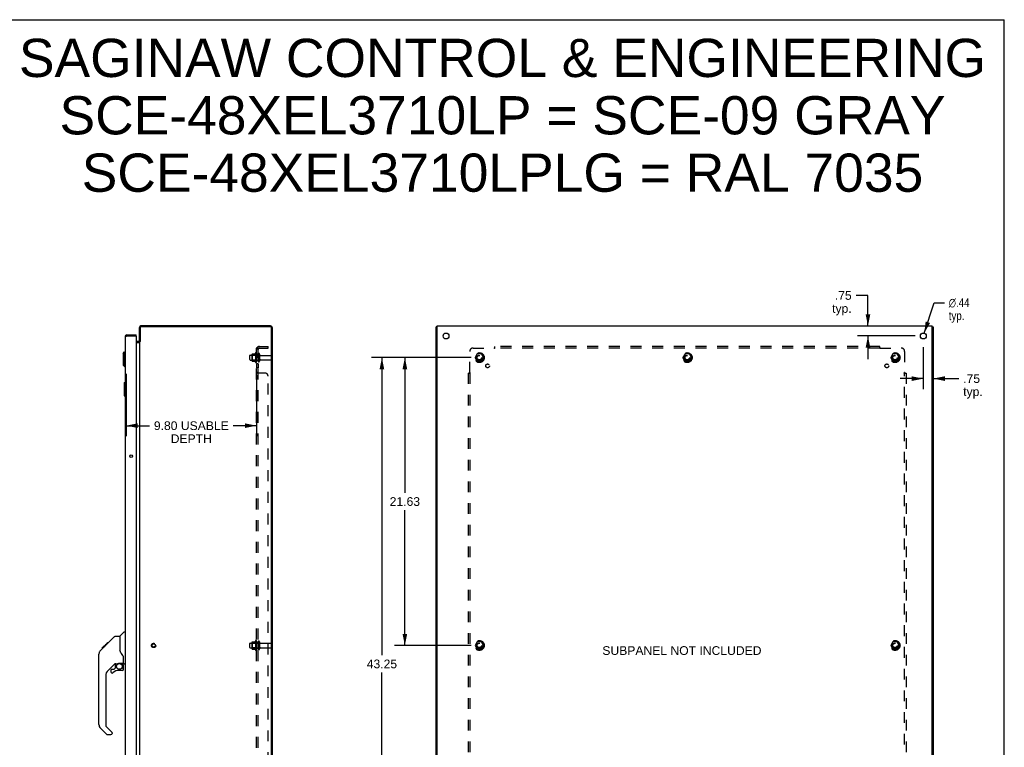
# Model space of a CAD drawing. Header units: inches. Extents: x 0 to 148, y 0 to 96.
# Tile 10 of 10: x 74 to 148, y 41 to 96. Entities that reach past the tile are written whole.
import ezdxf

# ---------------------------------------------------------------- set-up
doc = ezdxf.new("R2010")
doc.units = ezdxf.units.IN
doc.header["$LTSCALE"] = 8.141105
doc.header["$MEASUREMENT"] = 0
doc.linetypes.add('HIDDEN', pattern=[0.2, 0.1, -0.1])
doc.layers.get('0').update_dxf_attribs({"linetype": 'CONTINUOUS'})
for name, color, linetype in [('02___PRT_ALL_AXES', 7, 'CONTINUOUS'), ('BENT-SUB-8STUDS', 7, 'CONTINUOUS'), ('DEFAULT_2', 8, 'HIDDEN'), ('DIMENSIONS', 7, 'CONTINUOUS')]:
    doc.layers.add(name, color=color, linetype=linetype)
doc.styles.get("Standard").update_dxf_attribs({"font": 'arial.ttf'})
doc.styles.add('TEXTSTYLE_1', font='gdt', dxfattribs={"width": 0.8})
doc.dimstyles.new('DIMSTYLE_1', dxfattribs={"dimtxt": 0.65303, "dimasz": 0.870706, "dimexe": 0.09, "dimexo": 0.07, "dimgap": 0.0375, "dimtad": 0, "dimtih": 1, "dimtoh": 1, "dimzin": 4, "dimdsep": 46, "dimtxsty": 'Standard', "dimblk": '_FILLED', "dimblk1": '_FILLED', "dimblk2": '_FILLED', "dimcen": 0.09, "dimazin": 1, "dimtfac": 1, "dimtofl": 0, "dimtmove": 0, "dimatfit": 3, "dimldrblk": '_FILLED', "dimfxl": 0, "dimtolj": 1, "dimtzin": 4, "dimarcsym": 0})
doc.dimstyles.new('DIMSTYLE_2', dxfattribs={"dimtxt": 0.65303, "dimasz": 0.870706, "dimexe": 0.09, "dimexo": 0.07, "dimgap": 0.09, "dimtad": 0, "dimtih": 1, "dimtoh": 1, "dimzin": 4, "dimdsep": 46, "dimtxsty": 'Standard', "dimblk": '_FILLED', "dimblk1": '_FILLED', "dimblk2": '_FILLED', "dimcen": 0.09, "dimazin": 1, "dimtfac": 1, "dimtofl": 0, "dimtmove": 0, "dimatfit": 1, "dimldrblk": '_FILLED', "dimfxl": 0, "dimtolj": 1, "dimtzin": 4, "dimarcsym": 0})

# ---------------------------------------------------------------- blocks, each defined once
blk = doc.blocks.new('_FILLED')
at = {"color": 0, "linetype": 'ByBlock'}
blk.add_solid([(0, 0), (-1, 0.2), (-1, -0.2)], dxfattribs=at)
blk = doc.blocks.new('*D6')
at = {"layer": 'DIMENSIONS', "color": 2, "linetype": 'Continuous'}
for p, q in [((82.009, 69.179), (82.009, 64.494)), ((91.807, 69.07), (91.807, 64.494)), ((82.009, 65.278), (83.772, 65.278)), ((91.807, 65.278), (90.045, 65.278))]:
    blk.add_line(p, q, dxfattribs=at)
at = {"layer": 'DIMENSIONS', "color": 2, "linetype": 'Continuous', "xscale": 0.8707063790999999, "yscale": 0.8707063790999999, "zscale": 0.8707063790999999, "rotation": 180}
blk.add_blockref('_FILLED', (82.009, 65.278), dxfattribs=at)
at = {"layer": 'DIMENSIONS', "color": 2, "linetype": 'Continuous', "xscale": 0.8707063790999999, "yscale": 0.8707063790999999, "zscale": 0.8707063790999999}
blk.add_blockref('_FILLED', (91.807, 65.278), dxfattribs=at)
at = {"layer": 'DIMENSIONS', "color": 2, "linetype": 'Continuous', "insert": (86.908, 65.604), "char_height": 0.65303, "width": 5.61994, "attachment_point": 2, "line_spacing_factor": 0.9}
blk.add_mtext('9.80 USABLE\\PDEPTH', dxfattribs=at)
blk = doc.blocks.new('*D14')
at = {"layer": 'DIMENSIONS', "color": 2, "linetype": 'Continuous'}
for p, q in [((137.773, 75.061), (136.874, 75.061)), ((137.773, 72.767), (137.773, 75.061)), ((141.323, 72.017), (136.989, 72.017)), ((137.773, 72.017), (137.773, 70.276))]:
    blk.add_line(p, q, dxfattribs=at)
at = {"layer": 'DIMENSIONS', "color": 2, "linetype": 'Continuous', "xscale": 0.8707063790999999, "yscale": 0.8707063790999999, "zscale": 0.8707063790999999}
for p, rotation in [((137.773, 72.767), 270), ((137.773, 72.017), 90)]:
    blk.add_blockref('_FILLED', p, dxfattribs=dict(at, rotation=rotation))
at = {"layer": 'DIMENSIONS', "color": 2, "linetype": 'Continuous', "insert": (136.548, 75.388), "char_height": 0.653, "width": 1.46871, "attachment_point": 3, "line_spacing_factor": 0.9}
blk.add_mtext('.75\\Ptyp.', dxfattribs=at)
blk = doc.blocks.new('*D15')
at = {"layer": 'DIMENSIONS', "color": 2, "linetype": 'Continuous'}
for p, q in [((142.001, 72.225), (142.758, 74.517)), ((142.758, 74.517), (143.52, 74.517))]:
    blk.add_line(p, q, dxfattribs=at)
at = {"layer": 'DIMENSIONS', "color": 2, "linetype": 'Continuous', "xscale": 0.8707063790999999, "yscale": 0.8707063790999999, "zscale": 0.8707063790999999, "rotation": 251.7348794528}
blk.add_blockref('_FILLED', (142.001, 72.225), dxfattribs=at)
at = {"layer": 'DIMENSIONS', "color": 2, "linetype": 'Continuous', "insert": (143.846, 74.843), "char_height": 0.65303, "width": 2.13792, "attachment_point": 1, "line_spacing_factor": 0.9, "style": 'TEXTSTYLE_1'}
blk.add_mtext('{\\fgdt;n}\\fArial;.44\\Ptyp.', dxfattribs=at)
blk = doc.blocks.new('*D16')
at = {"layer": 'BENT-SUB-8STUDS', "color": 2, "linetype": 'Continuous'}
for p, q in [((107.948, 70.392), (100.454, 70.392)), ((101.237, 70.392), (101.237, 48.033)), ((101.237, 27.142), (101.237, 46.727)), ((107.948, 27.142), (100.454, 27.142))]:
    blk.add_line(p, q, dxfattribs=at)
at = {"layer": 'BENT-SUB-8STUDS', "color": 2, "linetype": 'Continuous', "xscale": 0.8707063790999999, "yscale": 0.8707063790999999, "zscale": 0.8707063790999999}
for p, rotation in [((101.237, 70.392), 90), ((101.237, 27.142), 270)]:
    blk.add_blockref('_FILLED', p, dxfattribs=dict(at, rotation=rotation))
at = {"layer": 'BENT-SUB-8STUDS', "color": 2, "linetype": 'Continuous', "insert": (101.237, 47.707), "char_height": 0.653, "width": 2.28196, "attachment_point": 2, "line_spacing_factor": 0.9}
blk.add_mtext('43.25', dxfattribs=at)
blk = doc.blocks.new('*D17')
at = {"layer": 'BENT-SUB-8STUDS', "color": 2, "linetype": 'Continuous'}
for p, q in [((107.948, 70.392), (102.178, 70.392)), ((102.962, 70.392), (102.962, 60.233)), ((102.962, 48.767), (102.962, 58.927)), ((107.948, 48.767), (102.178, 48.767))]:
    blk.add_line(p, q, dxfattribs=at)
at = {"layer": 'BENT-SUB-8STUDS', "color": 2, "linetype": 'Continuous', "xscale": 0.8707063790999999, "yscale": 0.8707063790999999, "zscale": 0.8707063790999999}
for p, rotation in [((102.962, 70.392), 90), ((102.962, 48.767), 270)]:
    blk.add_blockref('_FILLED', p, dxfattribs=dict(at, rotation=rotation))
at = {"layer": 'BENT-SUB-8STUDS', "color": 2, "linetype": 'Continuous', "insert": (102.962, 59.906), "char_height": 0.653, "width": 2.28196, "attachment_point": 2, "line_spacing_factor": 0.9}
blk.add_mtext('21.63', dxfattribs=at)
blk = doc.blocks.new('*D20')
at = {"layer": 'DIMENSIONS', "color": 2, "linetype": 'Continuous'}
for p, q in [((141.933, 71.189), (141.933, 68.031)), ((141.933, 68.815), (140.192, 68.815)), ((142.683, 68.815), (144.603, 68.815))]:
    blk.add_line(p, q, dxfattribs=at)
at = {"layer": 'DIMENSIONS', "color": 2, "linetype": 'Continuous', "xscale": 0.8707063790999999, "yscale": 0.8707063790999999, "zscale": 0.8707063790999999}
blk.add_blockref('_FILLED', (141.933, 68.815), dxfattribs=at)
at = {"layer": 'DIMENSIONS', "color": 2, "linetype": 'Continuous', "xscale": 0.8707063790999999, "yscale": 0.8707063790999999, "zscale": 0.8707063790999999, "rotation": 180}
blk.add_blockref('_FILLED', (142.683, 68.815), dxfattribs=at)
at = {"layer": 'DIMENSIONS', "color": 2, "linetype": 'Continuous', "insert": (144.93, 69.141), "char_height": 0.653, "width": 1.46871, "attachment_point": 1, "line_spacing_factor": 0.9}
blk.add_mtext('.75\\Ptyp.', dxfattribs=at)

msp = doc.modelspace()

# ---------------------------------------------------------------- linework, layer by layer
at = {"color": 7, "linetype": 'Continuous'}
for p, q in [((0, 95.778), (148.02, 95.778)), ((148.02, 0), (148.02, 95.778)), ((105.383, 72.704), (105.308, 72.704)), ((142.608, 72.704), (142.683, 72.704)), ((82.051, 72.092), (82.051, 72.017)), ((82.759, 72.017), (82.744, 72.017)), ((82.759, 72.017), (82.759, 72.092)), ((82.965, 71.517), (82.759, 71.517)), ((83.07, 71.592), (83.007, 71.592)), ((83.056, 71.575), (83.03, 71.592)), ((81.777, 70.697), (81.895, 70.815)), ((81.777, 70.697), (81.777, 69.831)), ((81.895, 70.815), (81.895, 69.713)), ((81.895, 70.815), (81.934, 70.815)), ((81.777, 69.831), (81.895, 69.713)), ((81.895, 69.713), (81.934, 69.713)), ((81.874, 68.502), (81.874, 67.532)), ((81.889, 68.517), (81.934, 68.517)), ((81.921, 68.417), (81.921, 67.617)), ((81.889, 67.517), (81.934, 67.517)), ((81.546, 49.462), (81.844, 49.76)), ((81.934, 49.771), (81.872, 49.771)), ((80.191, 48.567), (80.6, 48.977)), ((80.499, 48.809), (81.124, 49.433)), ((80.517, 48.893), (80.584, 48.893)), ((80.6, 48.977), (80.602, 48.979)), ((80.667, 48.977), (80.6, 48.977)), ((80.601, 48.977), (80.668, 48.977)), ((80.602, 48.979), (80.669, 48.979)), ((81.179, 49.456), (81.54, 49.456)), ((81.54, 49.456), (81.54, 48.352)), ((79.966, 42.828), (79.966, 48.112)), ((80.081, 48.39), (80.061, 48.369)), ((80.081, 48.39), (80.359, 48.668)), ((80.187, 48.563), (80.19, 48.566)), ((80.187, 48.563), (80.253, 48.563)), ((80.19, 48.566), (80.257, 48.566)), ((80.191, 48.567), (80.258, 48.567)), ((80.339, 48.648), (80.272, 48.648)), ((80.358, 48.735), (80.425, 48.735)), ((80.359, 48.668), (80.492, 48.802)), ((80.507, 48.817), (80.441, 48.817)), ((80.499, 48.809), (80.464, 48.773)), ((81.56, 48.359), (81.54, 48.414)), ((81.59, 48.292), (81.56, 48.359)), ((81.152, 47.395), (80.65, 46.893)), ((81.186, 47.385), (81.186, 47.058)), ((81.228, 47.389), (81.316, 47.389)), ((81.494, 47.431), (81.501, 47.431)), ((81.501, 47.431), (81.796, 47.431)), ((81.679, 47.431), (81.758, 47.351)), ((81.816, 47.429), (81.816, 47.836)), ((81.855, 47.389), (81.934, 47.389)), ((80.871, 46.895), (80.871, 46.776)), ((80.95, 46.974), (81.102, 46.974)), ((81.111, 46.978), (81.183, 47.05)), ((81.737, 46.895), (81.501, 46.895)), ((81.751, 47.344), (81.744, 47.337)), ((81.796, 47.212), (81.816, 47.212)), ((81.816, 46.974), (81.816, 47.212)), ((80.477, 46.476), (80.477, 42.743)), ((80.533, 42.098), (80.081, 42.55)), ((80.5, 42.687), (80.936, 42.251)), ((80.95, 42.218), (80.95, 42.153)), ((80.589, 42.075), (80.871, 42.075))]:
    msp.add_line(p, q, dxfattribs=at)
at = {"color": 3, "linetype": 'Continuous'}
for p, q in [((83.007, 71.592), (83.007, 72.65)), ((83.07, 72.624), (83.07, 71.591)), ((92.871, 72.767), (83.124, 72.767)), ((92.864, 72.704), (83.15, 72.704)), ((92.944, 24.91), (92.944, 72.624)), ((93.007, 24.903), (93.007, 72.631)), ((105.308, 24.83), (105.308, 72.704)), ((105.383, 24.767), (105.383, 72.767)), ((105.383, 72.767), (142.608, 72.767)), ((142.608, 24.767), (142.608, 72.767)), ((142.683, 72.704), (142.683, 24.83)), ((81.934, 71.975), (81.934, 25.559)), ((81.989, 72.002), (81.994, 72.004)), ((81.994, 72.004), (82, 72.005)), ((82, 72.005), (82.006, 72.007)), ((82.006, 72.007), (82.012, 72.008)), ((82.012, 72.008), (82.019, 72.01)), ((82.019, 72.01), (82.028, 72.012)), ((82.028, 72.012), (82.051, 72.017)), ((82.051, 72.092), (82.759, 72.092)), ((82.051, 72.017), (82.744, 72.017)), ((82.759, 72.002), (82.759, 25.532)), ((82.965, 71.592), (82.759, 71.592)), ((82.759, 71.515), (83, 71.515)), ((83.007, 71.565), (83.007, 25.969)), ((83.007, 71.565), (83.045, 71.565)), ((83.045, 71.565), (83.046, 71.566)), ((83.057, 71.577), (83.063, 71.584)), ((83.063, 71.584), (83.065, 71.586)), ((83.065, 71.586), (83.067, 71.587)), ((83.067, 71.587), (83.068, 71.589))]:
    msp.add_line(p, q, dxfattribs=at)
for points in [[(81.934, 71.975), (81.934, 71.976), (81.934, 71.977), (81.934, 71.978), (81.935, 71.978), (81.935, 71.979), (81.936, 71.98), (81.936, 71.981), (81.937, 71.981), (81.938, 71.982), (81.939, 71.983), (81.94, 71.984), (81.941, 71.984), (81.942, 71.985), (81.943, 71.986), (81.944, 71.987), (81.946, 71.987), (81.947, 71.988), (81.949, 71.989), (81.95, 71.99), (81.952, 71.99), (81.954, 71.991), (81.956, 71.992), (81.958, 71.993), (81.96, 71.993), (81.962, 71.994), (81.964, 71.995), (81.966, 71.996), (81.968, 71.996), (81.971, 71.997), (81.973, 71.998), (81.976, 71.999), (81.978, 71.999), (81.981, 72), (81.983, 72.001), (81.986, 72.002), (81.989, 72.002)], [(83, 71.612), (83, 71.611), (83, 71.61), (83, 71.609), (83, 71.609), (83, 71.607), (83.001, 71.606), (83.002, 71.605), (83.002, 71.604), (83.004, 71.601)], [(83, 71.522), (83.001, 71.523), (83.001, 71.524), (83.001, 71.524), (83.002, 71.525), (83.002, 71.526), (83.002, 71.527), (83.003, 71.527), (83.003, 71.528), (83.004, 71.53)], [(83, 71.515), (83, 71.516), (83, 71.516), (83, 71.517), (83, 71.517), (83, 71.518), (83, 71.518), (83, 71.519), (83, 71.52), (83, 71.52), (83, 71.521), (83, 71.521), (83, 71.522), (83, 71.522)], [(83.004, 71.601), (83.005, 71.599), (83.006, 71.598), (83.006, 71.596), (83.007, 71.595), (83.007, 71.594), (83.007, 71.592)], [(83.004, 71.53), (83.004, 71.53), (83.005, 71.531), (83.005, 71.532), (83.006, 71.533), (83.006, 71.534), (83.006, 71.534), (83.007, 71.535), (83.007, 71.536), (83.007, 71.536), (83.007, 71.537), (83.007, 71.538), (83.007, 71.538), (83.007, 71.538)], [(83.046, 71.566), (83.047, 71.567), (83.047, 71.568), (83.048, 71.568), (83.049, 71.569), (83.05, 71.57), (83.05, 71.57), (83.051, 71.571), (83.052, 71.572), (83.053, 71.573), (83.053, 71.573), (83.054, 71.574), (83.055, 71.575), (83.056, 71.575), (83.057, 71.577)], [(83.068, 71.589), (83.07, 71.59), (83.07, 71.591)]]:
    msp.add_lwpolyline(points, dxfattribs=at)
at = {"color": 7, "linetype": 'Continuous'}
for points in [[(81.919, 68.454), (81.92, 68.448), (81.92, 68.442), (81.92, 68.436), (81.921, 68.43), (81.921, 68.424), (81.921, 68.417)], [(81.921, 67.617), (81.921, 67.611), (81.921, 67.605), (81.92, 67.599), (81.92, 67.593), (81.92, 67.587), (81.919, 67.581)], [(81.124, 49.433), (81.131, 49.44), (81.14, 49.446), (81.149, 49.45), (81.159, 49.454), (81.169, 49.456), (81.179, 49.456)], [(80.081, 48.39), (80.062, 48.369), (80.036, 48.336), (80.014, 48.301), (79.996, 48.263), (79.982, 48.224), (79.972, 48.183), (79.967, 48.142), (79.966, 48.112)], [(80.42, 48.729), (80.365, 48.674), (80.359, 48.668)], [(80.464, 48.773), (80.442, 48.751), (80.42, 48.729)], [(81.763, 48.006), (81.714, 48.077), (81.665, 48.153), (81.624, 48.224), (81.59, 48.292)], [(81.316, 47.389), (81.324, 47.39), (81.333, 47.392), (81.343, 47.395), (81.354, 47.399), (81.368, 47.404), (81.383, 47.409), (81.399, 47.415), (81.417, 47.42), (81.436, 47.424), (81.455, 47.427), (81.475, 47.43), (81.494, 47.431)], [(81.816, 47.836), (81.815, 47.859), (81.81, 47.894), (81.801, 47.928), (81.789, 47.96), (81.774, 47.989), (81.763, 48.006)], [(81.796, 47.212), (81.795, 47.226), (81.794, 47.24), (81.791, 47.253), (81.787, 47.267), (81.782, 47.28), (81.777, 47.292), (81.77, 47.304), (81.762, 47.316), (81.754, 47.327), (81.744, 47.337)], [(81.758, 47.351), (81.758, 47.351), (81.758, 47.35), (81.757, 47.35), (81.756, 47.349), (81.754, 47.347), (81.751, 47.344)]]:
    msp.add_lwpolyline(points, dxfattribs=at)
msp.add_circle((81.501, 47.191), 0.217, dxfattribs=at)
at = {"color": 3, "linetype": 'Continuous'}
for centre, radius, start, end in [((83.124, 72.65), 0.117, 90, 180), ((83.15, 72.624), 0.08, 90, 180), ((92.864, 72.624), 0.08, 0, 90), ((92.871, 72.631), 0.136, 0, 90), ((82.051, 71.975), 0.117, 90, 180), ((82.744, 72.002), 0.015, 0, 90), ((82.965, 71.634), 0.042, 270, 360)]:
    msp.add_arc(centre, radius, start, end, dxfattribs=at)
at = {"color": 7, "linetype": 'Continuous'}
for centre, radius, start, end in [((82.051, 71.975), 0.042, 90, 115.8435), ((82.965, 71.634), 0.117, 270, 287.69805), ((81.889, 68.502), 0.015, 90, 180), ((81.919, 68.502), 0.015, 0, 90), ((81.889, 67.532), 0.015, 180, 270), ((81.919, 67.532), 0.015, 270, 360), ((81.872, 49.732), 0.0394, 90, 135), ((81.56, 49.448), 0.0197, 135, 180), ((81.228, 47.193), 0.197, 90, 127.44051), ((81.796, 47.451), 0.0197, 270, 360), ((81.855, 47.429), 0.0394, 180, 270), ((81.068, 46.476), 0.591, 135, 180), ((80.95, 46.895), 0.0787, 90, 180), ((80.95, 46.776), 0.0787, 180, 309.5212), ((81.501, 46.108), 0.787, 90, 129.5212), ((81.102, 46.986), 0.0118, 270, 315), ((81.174, 47.058), 0.0118, 315, 360), ((81.737, 46.974), 0.0787, 270, 360), ((81.619, 47.212), 0.197, 0, 45), ((80.359, 42.828), 0.394, 180, 225), ((80.556, 42.743), 0.0787, 180, 225), ((80.903, 42.218), 0.0472, 0, 45), ((80.589, 42.153), 0.0787, 225, 270), ((80.871, 42.153), 0.0787, 270, 360)]:
    msp.add_arc(centre, radius, start, end, dxfattribs=at)
at = {"layer": '02___PRT_ALL_AXES', "color": 8, "linetype": 'HIDDEN'}
for p, q in [((91.337, 70.575), (91.932, 70.575)), ((91.737, 70.748), (91.737, 70.037)), ((91.807, 70.642), (91.807, 70.727)), ((91.807, 70.642), (91.807, 70.142)), ((91.932, 70.642), (91.807, 70.642)), ((91.932, 70.642), (91.932, 70.142)), ((92.101, 70.558), (92.902, 70.558)), ((91.337, 70.209), (91.932, 70.209)), ((91.807, 70.058), (91.807, 70.142)), ((91.932, 70.142), (91.807, 70.142)), ((91.807, 69.914), (91.807, 69.633)), ((91.932, 69.914), (91.807, 69.914)), ((91.932, 69.633), (91.807, 69.633)), ((91.932, 69.914), (91.932, 69.633)), ((92.101, 70.226), (92.902, 70.226)), ((91.337, 48.95), (91.932, 48.95)), ((91.737, 49.123), (91.737, 48.412)), ((91.807, 49.017), (91.807, 49.102)), ((91.932, 49.017), (91.807, 49.017)), ((91.807, 49.017), (91.807, 48.517)), ((91.932, 49.017), (91.932, 48.517)), ((92.101, 48.933), (92.902, 48.933)), ((91.337, 48.584), (91.932, 48.584)), ((91.932, 48.517), (91.807, 48.517)), ((91.807, 48.433), (91.807, 48.517)), ((92.101, 48.601), (92.902, 48.601))]:
    msp.add_line(p, q, dxfattribs=at)
at = {"layer": '02___PRT_ALL_AXES', "color": 3, "linetype": 'Continuous'}
for centre, radius in [((106.058, 72.017), 0.219), ((141.933, 72.017), 0.219), ((82.387, 62.989), 0.094)]:
    msp.add_circle(centre, radius, dxfattribs=at)
at = {"layer": '02___PRT_ALL_AXES', "color": 8, "linetype": 'HIDDEN'}
for centre, radius in [((108.558, 70.392), 0.372), ((108.558, 70.392), 0.356), ((108.558, 70.392), 0.25), ((108.558, 70.392), 0.183), ((124.183, 70.392), 0.372), ((124.183, 70.392), 0.356), ((124.183, 70.392), 0.25), ((124.183, 70.392), 0.183), ((139.808, 70.392), 0.372), ((139.808, 70.392), 0.356), ((139.808, 70.392), 0.25), ((139.808, 70.392), 0.183), ((109.177, 69.774), 0.141), ((139.189, 69.774), 0.141), ((84.082, 48.767), 0.124), ((108.558, 48.767), 0.372), ((108.558, 48.767), 0.356), ((108.558, 48.767), 0.25), ((108.558, 48.767), 0.183), ((139.808, 48.767), 0.372), ((139.808, 48.767), 0.356), ((139.808, 48.767), 0.25), ((139.808, 48.767), 0.183)]:
    msp.add_circle(centre, radius, dxfattribs=at)
for centre, radius, start, end in [((92.337, 70.392), 0.698, 149.33687, 156.03207), ((91.769, 70.727), 0.0384, 0, 145.55034), ((92.337, 70.392), 0.698, 203.96793, 210.66313), ((91.769, 70.058), 0.0384, 214.44966, 360), ((92.337, 48.767), 0.698, 149.33687, 156.03207), ((91.769, 49.102), 0.0384, 0, 145.55034), ((92.337, 48.767), 0.698, 203.96793, 210.66313), ((91.769, 48.433), 0.0384, 214.44966, 360)]:
    msp.add_arc(centre, radius, start, end, dxfattribs=at)
at = {"layer": 'DEFAULT_2', "color": 8, "linetype": 'HIDDEN'}
for p, q in [((91.807, 26.424), (91.807, 71.111)), ((91.932, 71.111), (91.807, 71.111)), ((91.861, 71.15), (91.958, 71.07)), ((91.894, 71.107), (91.895, 71.106)), ((91.895, 71.106), (91.897, 71.106)), ((91.897, 71.106), (91.899, 71.105)), ((91.932, 26.424), (91.932, 71.111)), ((92.044, 71.236), (92.682, 71.236)), ((92.044, 71.111), (92.682, 71.111)), ((92.682, 71.111), (92.682, 71.236)), ((108.089, 71.111), (109.679, 71.111)), ((109.692, 71.091), (109.688, 71.098)), ((109.714, 71.07), (109.714, 71.236)), ((138.652, 71.236), (109.714, 71.236)), ((138.652, 71.111), (109.714, 71.111)), ((138.652, 71.07), (138.652, 71.236)), ((138.687, 71.111), (140.277, 71.111)), ((91.307, 70.239), (91.307, 70.545)), ((91.471, 70.648), (91.471, 70.137)), ((91.491, 70.576), (91.471, 70.596)), ((91.482, 70.67), (91.709, 70.67)), ((91.491, 70.576), (91.491, 70.209)), ((91.787, 70.576), (91.491, 70.576)), ((91.787, 70.576), (91.807, 70.596)), ((91.787, 70.576), (91.787, 70.209)), ((92.038, 70.657), (92.038, 70.128)), ((92.932, 70.256), (92.932, 70.528)), ((107.839, 69.272), (107.839, 70.861)), ((108.395, 70.665), (108.24, 70.397)), ((108.24, 70.387), (108.395, 70.12)), ((108.712, 70.67), (108.403, 70.67)), ((108.875, 70.397), (108.721, 70.665)), ((108.721, 70.12), (108.875, 70.387)), ((124.02, 70.665), (123.865, 70.397)), ((123.865, 70.387), (124.02, 70.12)), ((124.337, 70.67), (124.028, 70.67)), ((124.5, 70.397), (124.346, 70.665)), ((124.346, 70.12), (124.5, 70.387)), ((139.645, 70.665), (139.49, 70.397)), ((139.49, 70.387), (139.645, 70.12)), ((139.962, 70.67), (139.653, 70.67)), ((140.125, 70.397), (139.971, 70.665)), ((139.971, 70.12), (140.125, 70.387)), ((140.527, 70.861), (140.527, 69.272)), ((91.491, 70.209), (91.471, 70.189)), ((91.482, 70.115), (91.709, 70.115)), ((91.787, 70.209), (91.491, 70.209)), ((91.787, 70.209), (91.807, 70.189)), ((108.712, 70.115), (108.403, 70.115)), ((124.337, 70.115), (124.028, 70.115)), ((139.962, 70.115), (139.653, 70.115)), ((91.932, 69.272), (91.807, 69.272)), ((91.83, 69.252), (91.826, 69.253)), ((91.833, 69.25), (91.829, 69.252)), ((92.432, 69.236), (91.861, 69.236)), ((92.682, 28.549), (92.682, 68.986)), ((107.714, 69.236), (107.714, 28.299)), ((107.714, 69.236), (107.88, 69.236)), ((107.839, 69.236), (107.839, 28.299)), ((140.486, 69.236), (140.652, 69.236)), ((140.507, 69.258), (140.513, 69.262)), ((140.527, 28.299), (140.527, 69.236)), ((140.652, 69.236), (140.652, 28.299)), ((91.307, 48.614), (91.307, 48.92)), ((91.471, 49.023), (91.471, 48.512)), ((91.491, 48.951), (91.471, 48.971)), ((91.482, 49.045), (91.709, 49.045)), ((91.787, 48.951), (91.491, 48.951)), ((91.491, 48.951), (91.491, 48.584)), ((91.787, 48.951), (91.807, 48.971)), ((91.787, 48.951), (91.787, 48.584)), ((92.038, 49.032), (92.038, 48.503)), ((92.932, 48.631), (92.932, 48.903)), ((108.395, 49.04), (108.24, 48.772)), ((108.712, 49.045), (108.403, 49.045)), ((108.875, 48.772), (108.721, 49.04)), ((139.645, 49.04), (139.49, 48.772)), ((139.962, 49.045), (139.653, 49.045)), ((140.125, 48.772), (139.971, 49.04)), ((91.491, 48.584), (91.471, 48.564)), ((91.482, 48.49), (91.709, 48.49)), ((91.787, 48.584), (91.491, 48.584)), ((91.787, 48.584), (91.807, 48.564)), ((108.24, 48.762), (108.395, 48.495)), ((108.712, 48.49), (108.403, 48.49)), ((108.721, 48.495), (108.875, 48.762)), ((139.49, 48.762), (139.645, 48.495)), ((139.962, 48.49), (139.653, 48.49)), ((139.971, 48.495), (140.125, 48.762))]:
    msp.add_line(p, q, dxfattribs=at)
for points in [[(91.829, 71.131), (91.826, 71.13), (91.823, 71.128), (91.821, 71.127), (91.818, 71.126), (91.815, 71.124), (91.813, 71.122), (91.811, 71.121), (91.81, 71.119), (91.809, 71.117), (91.808, 71.115), (91.807, 71.114), (91.807, 71.112), (91.807, 71.111)], [(91.861, 71.15), (91.859, 71.148), (91.857, 71.146), (91.855, 71.144), (91.852, 71.142), (91.849, 71.14), (91.846, 71.139), (91.843, 71.137), (91.839, 71.136), (91.836, 71.134), (91.829, 71.131)], [(91.876, 71.111), (91.875, 71.111), (91.875, 71.111), (91.874, 71.111), (91.874, 71.111), (91.873, 71.111), (91.873, 71.111), (91.873, 71.111), (91.872, 71.111), (91.872, 71.111)], [(91.872, 71.111), (91.872, 71.111), (91.872, 71.111), (91.873, 71.111), (91.873, 71.111), (91.873, 71.111), (91.873, 71.111), (91.874, 71.111), (91.874, 71.111), (91.875, 71.111), (91.875, 71.111), (91.876, 71.111), (91.876, 71.111), (91.877, 71.111), (91.877, 71.111), (91.878, 71.11), (91.879, 71.11), (91.879, 71.11), (91.88, 71.11), (91.88, 71.11), (91.881, 71.11), (91.882, 71.11), (91.882, 71.11), (91.883, 71.109), (91.884, 71.109), (91.885, 71.109), (91.885, 71.109), (91.886, 71.109), (91.887, 71.108), (91.888, 71.108), (91.888, 71.108), (91.889, 71.108), (91.89, 71.108), (91.891, 71.107), (91.891, 71.107), (91.892, 71.107), (91.893, 71.107), (91.894, 71.107)], [(91.899, 71.105), (91.9, 71.104), (91.901, 71.104), (91.902, 71.104), (91.903, 71.104), (91.904, 71.103), (91.905, 71.103), (91.906, 71.103), (91.907, 71.102), (91.908, 71.102), (91.909, 71.102), (91.91, 71.101), (91.911, 71.101), (91.912, 71.1), (91.913, 71.1), (91.914, 71.1), (91.915, 71.099), (91.916, 71.099), (91.917, 71.098), (91.918, 71.098), (91.918, 71.097), (91.919, 71.097), (91.92, 71.097), (91.921, 71.096), (91.922, 71.096), (91.923, 71.095), (91.924, 71.095), (91.925, 71.095), (91.926, 71.094), (91.926, 71.094), (91.927, 71.093), (91.928, 71.093), (91.929, 71.093), (91.929, 71.092), (91.93, 71.092), (91.931, 71.091), (91.931, 71.091), (91.932, 71.091), (91.933, 71.09), (91.933, 71.09), (91.934, 71.09), (91.934, 71.089), (91.935, 71.089), (91.935, 71.089), (91.936, 71.089), (91.936, 71.088), (91.936, 71.088)], [(91.947, 71.087), (91.945, 71.089), (91.943, 71.091), (91.941, 71.093), (91.94, 71.096), (91.938, 71.098), (91.936, 71.1), (91.935, 71.102), (91.934, 71.104), (91.933, 71.106), (91.932, 71.108), (91.932, 71.11), (91.932, 71.111)], [(91.936, 71.088), (91.936, 71.088), (91.936, 71.088), (91.936, 71.088), (91.936, 71.088), (91.936, 71.089), (91.935, 71.089), (91.935, 71.089), (91.935, 71.089), (91.934, 71.09), (91.934, 71.09), (91.933, 71.09), (91.933, 71.091), (91.932, 71.091)], [(91.958, 71.07), (91.958, 71.071), (91.958, 71.072), (91.958, 71.072), (91.958, 71.073), (91.958, 71.074), (91.957, 71.075), (91.956, 71.076), (91.955, 71.078), (91.954, 71.079), (91.953, 71.081), (91.952, 71.082), (91.95, 71.084), (91.947, 71.087)], [(109.689, 71.122), (109.688, 71.121), (109.686, 71.119), (109.684, 71.117), (109.683, 71.115), (109.681, 71.114), (109.68, 71.112), (109.679, 71.111)], [(109.688, 71.098), (109.687, 71.1), (109.685, 71.102), (109.684, 71.104), (109.683, 71.106), (109.681, 71.108), (109.68, 71.11), (109.679, 71.111)], [(109.697, 71.13), (109.693, 71.126), (109.689, 71.122)], [(109.714, 71.07), (109.713, 71.071), (109.711, 71.072), (109.709, 71.072), (109.708, 71.073), (109.707, 71.074), (109.705, 71.075), (109.704, 71.076), (109.702, 71.078), (109.701, 71.079), (109.7, 71.081), (109.698, 71.082), (109.697, 71.084), (109.696, 71.086), (109.695, 71.087), (109.693, 71.089), (109.692, 71.091)], [(109.714, 71.15), (109.713, 71.148), (109.711, 71.146), (109.71, 71.144), (109.708, 71.142), (109.707, 71.14), (109.706, 71.139), (109.704, 71.137), (109.703, 71.136), (109.701, 71.134), (109.7, 71.133), (109.699, 71.131), (109.697, 71.13)], [(138.652, 71.15), (138.653, 71.148), (138.655, 71.146), (138.656, 71.144), (138.657, 71.142), (138.659, 71.14), (138.66, 71.139), (138.662, 71.137), (138.663, 71.136), (138.665, 71.134), (138.666, 71.133), (138.667, 71.131), (138.669, 71.13), (138.673, 71.126)], [(138.652, 71.07), (138.653, 71.071), (138.655, 71.072), (138.656, 71.072), (138.658, 71.073), (138.659, 71.074), (138.661, 71.075), (138.662, 71.076), (138.664, 71.078), (138.665, 71.079), (138.666, 71.081), (138.668, 71.082), (138.669, 71.084), (138.67, 71.086), (138.671, 71.087), (138.673, 71.089), (138.674, 71.091), (138.678, 71.098)], [(138.673, 71.126), (138.676, 71.122), (138.678, 71.121), (138.68, 71.119), (138.681, 71.117), (138.683, 71.115), (138.685, 71.114), (138.686, 71.112), (138.687, 71.111)], [(138.678, 71.098), (138.679, 71.1), (138.68, 71.102), (138.682, 71.104), (138.683, 71.106), (138.684, 71.108), (138.686, 71.11), (138.687, 71.111)], [(91.826, 69.253), (91.823, 69.255), (91.82, 69.256), (91.817, 69.258), (91.815, 69.26), (91.812, 69.262), (91.81, 69.264), (91.809, 69.265), (91.808, 69.267), (91.807, 69.269), (91.807, 69.27), (91.807, 69.272)], [(91.823, 69.255), (91.821, 69.256), (91.818, 69.258), (91.815, 69.259), (91.813, 69.261), (91.811, 69.263), (91.81, 69.264), (91.809, 69.266), (91.808, 69.268), (91.807, 69.269), (91.807, 69.27), (91.807, 69.272)], [(91.859, 69.238), (91.857, 69.239), (91.855, 69.24), (91.852, 69.242), (91.849, 69.243), (91.846, 69.245), (91.843, 69.246), (91.833, 69.25)], [(91.861, 69.236), (91.859, 69.238), (91.857, 69.239), (91.854, 69.241), (91.851, 69.242), (91.848, 69.244), (91.844, 69.246), (91.841, 69.247)], [(91.935, 69.265), (91.934, 69.266), (91.933, 69.268), (91.932, 69.269), (91.932, 69.27), (91.932, 69.272)], [(91.94, 69.261), (91.938, 69.262), (91.936, 69.264), (91.935, 69.265), (91.934, 69.266), (91.933, 69.268), (91.932, 69.269), (91.932, 69.27), (91.932, 69.272)], [(91.958, 69.242), (91.958, 69.244), (91.957, 69.245), (91.956, 69.247), (91.955, 69.248), (91.954, 69.249), (91.953, 69.251), (91.952, 69.252), (91.95, 69.253), (91.948, 69.255), (91.947, 69.256), (91.945, 69.257), (91.943, 69.258), (91.941, 69.26), (91.94, 69.261), (91.938, 69.262), (91.936, 69.264)], [(91.958, 69.236), (91.958, 69.238), (91.958, 69.239), (91.958, 69.241), (91.958, 69.242), (91.958, 69.244), (91.957, 69.245), (91.956, 69.247), (91.955, 69.248), (91.954, 69.249), (91.953, 69.251), (91.952, 69.252), (91.95, 69.253), (91.948, 69.255)], [(91.958, 69.236), (91.958, 69.238), (91.958, 69.239), (91.958, 69.241)], [(107.801, 69.236), (107.803, 69.238), (107.805, 69.239), (107.807, 69.241), (107.809, 69.242), (107.811, 69.244), (107.812, 69.246), (107.814, 69.247), (107.816, 69.249), (107.817, 69.25), (107.819, 69.252), (107.82, 69.253)], [(107.82, 69.253), (107.827, 69.26), (107.829, 69.262), (107.831, 69.264), (107.833, 69.265), (107.834, 69.267), (107.836, 69.269), (107.838, 69.27), (107.839, 69.272)], [(107.853, 69.262), (107.85, 69.264), (107.848, 69.265), (107.846, 69.266), (107.844, 69.268), (107.842, 69.269), (107.841, 69.27), (107.839, 69.272)], [(107.88, 69.236), (107.879, 69.238), (107.879, 69.239), (107.878, 69.241), (107.877, 69.242), (107.876, 69.244), (107.875, 69.245), (107.874, 69.247), (107.873, 69.248), (107.871, 69.249), (107.87, 69.251), (107.868, 69.252), (107.867, 69.253), (107.865, 69.255), (107.863, 69.256), (107.861, 69.257), (107.859, 69.258), (107.853, 69.262)], [(140.486, 69.236), (140.486, 69.238), (140.487, 69.239), (140.488, 69.241), (140.489, 69.242), (140.49, 69.244), (140.491, 69.245), (140.492, 69.247), (140.493, 69.248), (140.495, 69.249), (140.496, 69.251), (140.498, 69.252), (140.499, 69.253), (140.501, 69.255), (140.503, 69.256), (140.505, 69.257), (140.507, 69.258)], [(140.513, 69.262), (140.516, 69.264), (140.518, 69.265), (140.52, 69.266), (140.522, 69.268), (140.524, 69.269), (140.525, 69.27), (140.527, 69.272)], [(140.538, 69.261), (140.536, 69.263), (140.534, 69.264), (140.533, 69.266), (140.531, 69.268), (140.529, 69.269), (140.528, 69.27), (140.527, 69.272)], [(140.545, 69.253), (140.541, 69.258), (140.538, 69.261)], [(140.565, 69.236), (140.563, 69.238), (140.561, 69.239), (140.559, 69.24), (140.558, 69.242), (140.556, 69.243), (140.554, 69.245), (140.553, 69.246), (140.551, 69.248), (140.55, 69.249), (140.548, 69.25), (140.547, 69.252), (140.545, 69.253)]]:
    msp.add_lwpolyline(points, dxfattribs=at)
for centre, radius in [((108.558, 70.392), 0.318), ((108.558, 70.392), 0.204), ((108.558, 70.392), 0.183), ((108.558, 70.392), 0.183), ((108.558, 70.392), 0.166), ((124.183, 70.392), 0.318), ((124.183, 70.392), 0.204), ((124.183, 70.392), 0.183), ((124.183, 70.392), 0.183), ((124.183, 70.392), 0.166), ((139.808, 70.392), 0.318), ((139.808, 70.392), 0.204), ((139.808, 70.392), 0.183), ((139.808, 70.392), 0.183), ((139.808, 70.392), 0.166), ((84.082, 48.767), 0.164), ((84.082, 48.767), 0.124), ((108.558, 48.767), 0.318), ((108.558, 48.767), 0.204), ((108.558, 48.767), 0.183), ((108.558, 48.767), 0.183), ((108.558, 48.767), 0.166), ((139.808, 48.767), 0.318), ((139.808, 48.767), 0.204), ((139.808, 48.767), 0.183), ((139.808, 48.767), 0.183), ((139.808, 48.767), 0.166)]:
    msp.add_circle(centre, radius, dxfattribs=at)
for centre, radius, start, end in [((92.044, 70.999), 0.237, 90, 180), ((92.044, 70.999), 0.112, 90, 180), ((108.089, 70.861), 0.25, 90, 180), ((140.277, 70.861), 0.25, 0, 90), ((91.337, 70.545), 0.03, 90, 180.00001), ((91.612, 70.648), 0.141, 174.79195, 180), ((91.482, 70.66), 0.01, 90, 174.80617), ((91.691, 70.68), 0.01, 270, 336.03207), ((91.985, 70.657), 0.053, 0, 180), ((92.101, 70.621), 0.0625, 180, 270), ((92.902, 70.528), 0.03, 360, 90), ((108.249, 70.392), 0.01, 150.01268, 209.98829), ((108.403, 70.66), 0.01, 90.01235, 149.98915), ((108.712, 70.66), 0.01, 30.01204, 89.98872), ((108.867, 70.392), 0.01, 330.01268, 29.98829), ((123.874, 70.392), 0.01, 150.01268, 209.98829), ((124.028, 70.66), 0.01, 90.01235, 149.98915), ((124.337, 70.66), 0.01, 30.01204, 89.98872), ((124.492, 70.392), 0.01, 330.01268, 29.98829), ((139.499, 70.392), 0.01, 150.01268, 209.98829), ((139.653, 70.66), 0.01, 90.01235, 149.98915), ((139.962, 70.66), 0.01, 30.01204, 89.98872), ((140.117, 70.392), 0.01, 330.01268, 29.98829), ((91.337, 70.239), 0.03, 179.99999, 270), ((91.612, 70.137), 0.141, 180, 185.20805), ((91.482, 70.125), 0.01, 185.19383, 270), ((91.691, 70.105), 0.01, 23.96793, 90), ((91.985, 70.128), 0.053, 180, 360), ((92.101, 70.164), 0.0625, 90, 180), ((92.902, 70.256), 0.03, 270, 0), ((108.403, 70.125), 0.01, 210.01204, 269.98872), ((108.712, 70.125), 0.01, 270.01235, 329.98915), ((124.028, 70.125), 0.01, 210.01204, 269.98872), ((124.337, 70.125), 0.01, 270.01235, 329.98915), ((139.653, 70.125), 0.01, 210.01204, 269.98872), ((139.962, 70.125), 0.01, 270.01235, 329.98915), ((92.432, 68.986), 0.25, 0, 90), ((91.337, 48.92), 0.03, 90, 180.00001), ((91.612, 49.023), 0.141, 174.79195, 180), ((91.482, 49.035), 0.01, 90, 174.80617), ((91.691, 49.055), 0.01, 270, 336.03207), ((91.985, 49.032), 0.053, 0, 180), ((92.101, 48.996), 0.0625, 180, 270), ((92.902, 48.903), 0.03, 360, 90), ((108.403, 49.035), 0.01, 90.01235, 149.98915), ((108.712, 49.035), 0.01, 30.01204, 89.98872), ((139.653, 49.035), 0.01, 90.01235, 149.98915), ((139.962, 49.035), 0.01, 30.01204, 89.98872), ((91.337, 48.614), 0.03, 179.99999, 270), ((91.612, 48.512), 0.141, 180, 185.20805), ((91.482, 48.5), 0.01, 185.19383, 270), ((91.691, 48.48), 0.01, 23.96793, 90), ((91.985, 48.503), 0.053, 180, 360), ((92.101, 48.539), 0.0625, 90, 180), ((92.902, 48.631), 0.03, 270, 0), ((108.249, 48.767), 0.01, 150.01268, 209.98829), ((108.403, 48.5), 0.01, 210.01204, 269.98872), ((108.712, 48.5), 0.01, 270.01235, 329.98915), ((108.867, 48.767), 0.01, 330.01268, 29.98829), ((139.499, 48.767), 0.01, 150.01268, 209.98829), ((139.653, 48.5), 0.01, 210.01204, 269.98872), ((139.962, 48.5), 0.01, 270.01235, 329.98915), ((140.117, 48.767), 0.01, 330.01268, 29.98829)]:
    msp.add_arc(centre, radius, start, end, dxfattribs=at)

# ---------------------------------------------------------------- texts
at = {"layer": 'DIMENSIONS', "color": 2, "linetype": 'Continuous', "attachment_point": 2, "line_spacing_factor": 0.9}
for s, insert, char_height, width in [('SAGINAW CONTROL & ENGINEERING\\PSCE-48XEL3710LP = SCE-09 GRAY\\PSCE-48XEL3710LPLG = RAL 7035', (110.3, 94.345), 2.87333, 72.5703), ('SUBPANEL NOT INCLUDED', (123.787, 48.71), 0.65303, 11.94146)]:
    msp.add_mtext(s, dxfattribs=dict(at, insert=insert, char_height=char_height, width=width))

# ---------------------------------------------------------------- dimensions: what is measured, and where the dimension line sits
at = {"layer": 'BENT-SUB-8STUDS', "color": 2, "linetype": 'Continuous'}
for base, p1, p2, picture, middle in [((101.237, 27.142), (108.018, 70.392), (108.018, 27.142), '*D16', (101.223, 47.377)), ((102.962091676, 48.767437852), (108.018443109, 70.392437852), (108.018443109, 48.767437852), '*D17', (102.95342101, 59.576296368))]:
    dim = msp.add_linear_dim(base=base, p1=p1, p2=p2, angle=270, dimstyle='DIMSTYLE_1', dxfattribs=at)
    dim.commit()
    dim.dimension.update_dxf_attribs({"geometry": picture, "text_midpoint": middle, "dimtype": 160})
at = {"layer": 'DIMENSIONS', "color": 2, "linetype": 'Continuous'}
for base, p1, p2, angle, text, picture, middle in [((137.773, 72.017), (142.608, 72.767), (141.393, 72.017), 270, '<>\\Ptyp.', '*D14', (135.813, 74.572)), ((141.933, 68.815), (142.683, 72.624), (141.933, 71.259), 180, '<>\\Ptyp.', '*D20', (145.664, 68.325)), ((82.009, 65.278), (91.807, 69.14), (82.009, 69.249), 180, '<> USABLE\\PDEPTH', '*D6', (86.908, 64.788))]:
    dim = msp.add_linear_dim(base=base, p1=p1, p2=p2, angle=angle, text=text, dimstyle='DIMSTYLE_1', dxfattribs=at)
    dim.commit()
    dim.dimension.update_dxf_attribs({"geometry": picture, "text_midpoint": middle, "dimtype": 160})
dim = msp.add_diameter_dim_2p(p1=(142.001, 72.225), p2=(141.864, 71.81), text='%%c<>\\Ptyp.', dimstyle='DIMSTYLE_2', override={"dimpost": '<>'}, dxfattribs=at)
dim.commit()
dim.dimension.update_dxf_attribs({"geometry": '*D15', "text_midpoint": (144.915, 74.027), "dimtype": 163})

doc.saveas('drawing.dxf')
